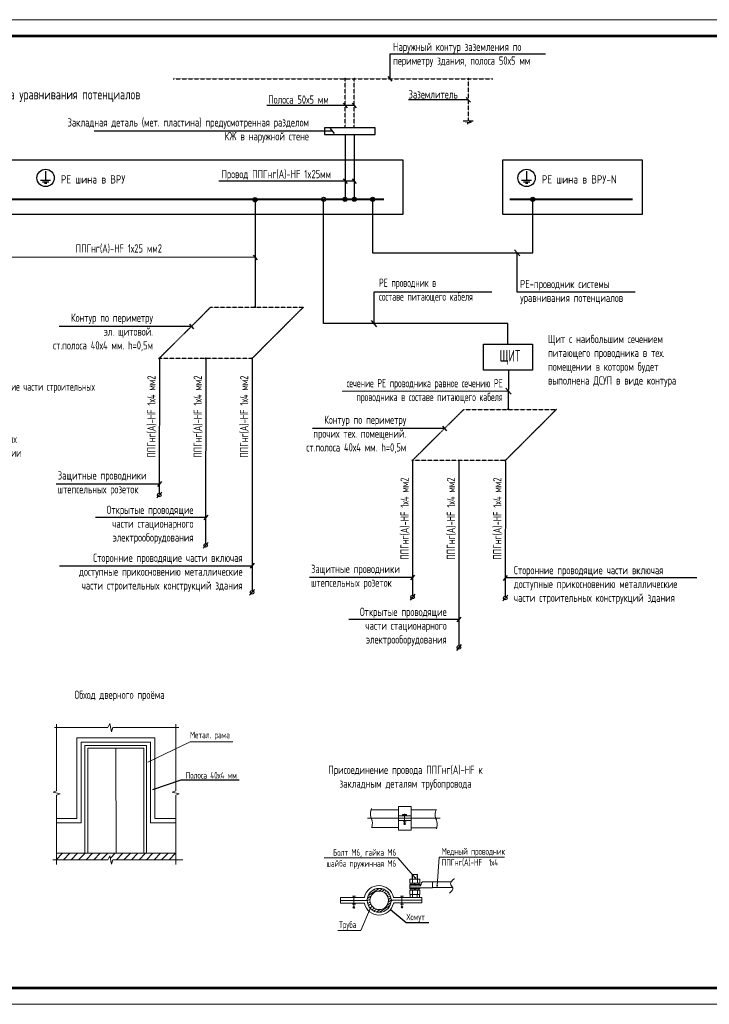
# Model space of a CAD drawing. Header units: millimetres. Extents: x -101899 to 582947, y -77476 to 345289.
# Tile 14 of 100: x 135961 to 156749, y -77476 to -47776. Entities that reach past the tile are written whole.
import ezdxf

# ---------------------------------------------------------------- set-up
doc = ezdxf.new("R2010")
doc.units = ezdxf.units.MM
doc.linetypes.add('ACAD_ISO02W100', pattern=[15, 12, -3])
doc.linetypes.add('DASHED2', pattern=[9.525, 6.35, -3.175])
doc.layers.add('$_ЭОМ', color=140, linetype='Continuous')
doc.layers.add('Штамп', color=7, linetype='Continuous')
for name, color, linetype, lineweight in [('_ЭОМ_Текст', 7, 'Continuous', 20), ('A-DETL-____-THIN', 7, 'Continuous', 18), ('A-DETL-GENF-OTLN', 7, 'Continuous', 9), ('Text', 7, 'Continuous', 5), ('ФОРМАТ', 7, 'Continuous', 18)]:
    doc.layers.add(name, color=color, linetype=linetype, lineweight=lineweight)
doc.layers.add('A-DETL-____-OTLN', color=7, linetype='Continuous', lineweight=9, true_color=0x00a600)
doc.styles.add('gost 207', font='cs_gost2304.shx', dxfattribs={"width": 0.7, "height": 2})

# ---------------------------------------------------------------- blocks, each defined once
blk = doc.blocks.new('*U65')
at = {"layer": 'ФОРМАТ'}
blk.add_lwpolyline([(0, 297), (630, 297), (630, 0), (0, 0)], close=True, dxfattribs=at)
at = {"layer": 'ФОРМАТ', "lineweight": 53}
blk.add_lwpolyline([(20, 5), (625, 5), (625, 292), (20, 292)], close=True, dxfattribs=at)

msp = doc.modelspace()

# ---------------------------------------------------------------- hatches: boundary and pattern name
at = {"linetype": 'Continuous'}
h = msp.add_hatch(color=3, dxfattribs=at)
edge = h.paths.add_edge_path()
edge.add_arc((145768.9, -49559.9), 33.1, 0, 360)
h = msp.add_hatch(color=3, dxfattribs=at)
edge = h.paths.add_edge_path()
edge.add_arc((146048.7, -49559.9), 33.1, 0, 360)
h = msp.add_hatch(color=3, dxfattribs=at)
edge = h.paths.add_edge_path()
edge.add_arc((149484.8, -49559.9), 33.1, 0, 360)
at = {"lineweight": -3}
h = msp.add_hatch(color=256, dxfattribs=at)
h.dxf.hatch_style = 1
h.paths.add_polyline_path([(143122.7, -53207.2, 1), (142993.7, -53207.2, 1)])
h = msp.add_hatch(color=256, dxfattribs=at)
h.dxf.hatch_style = 1
h.paths.add_polyline_path([(145832.3, -53195, 1), (145703.4, -53195, 1)])
h = msp.add_hatch(color=256, dxfattribs=at)
h.dxf.hatch_style = 1
h.paths.add_polyline_path([(146112.1, -53195, 1), (145983.1, -53195, 1)])
h = msp.add_hatch(color=256, dxfattribs=at)
h.dxf.hatch_style = 1
h.paths.add_polyline_path([(146662.4, -53195.1, 1), (146533.4, -53195.1, 1)])
h = msp.add_hatch(color=256, dxfattribs=at)
h.dxf.hatch_style = 1
h.paths.add_polyline_path([(151491.3, -53195.1, 1), (151362.3, -53195.1, 1)])
at = {"linetype": 'Continuous'}
h = msp.add_hatch(color=3, dxfattribs=at)
edge = h.paths.add_edge_path()
edge.add_arc((143052.9, -56444.8), 33.1, 0, 360)
h = msp.add_hatch(color=3, dxfattribs=at)
edge = h.paths.add_edge_path()
edge.add_arc((140169.9, -57994.8), 33.1, 0, 360)
h = msp.add_hatch(color=3, dxfattribs=at)
edge = h.paths.add_edge_path()
edge.add_arc((141566.9, -57994.8), 33.1, 0, 360)
h = msp.add_hatch(color=3, dxfattribs=at)
edge = h.paths.add_edge_path()
edge.add_arc((142964.5, -57995), 33.1, 0, 360)
h = msp.add_hatch(color=3, dxfattribs=at)
edge = h.paths.add_edge_path()
edge.add_arc((150687.3, -59522.5), 33.1, 0, 360)
h = msp.add_hatch(color=3, dxfattribs=at)
edge = h.paths.add_edge_path()
edge.add_arc((147804.3, -61072.5), 33.1, 0, 360)
h = msp.add_hatch(color=3, dxfattribs=at)
edge = h.paths.add_edge_path()
edge.add_arc((149201.3, -61072.5), 33.1, 0, 360)
h = msp.add_hatch(color=3, dxfattribs=at)
edge = h.paths.add_edge_path()
edge.add_arc((150598.9, -61072.7), 33.1, 0, 360)
at = {"layer": 'A-DETL-GENF-OTLN'}
for points in [[(147886, -73672.9), (147892.2, -73670.3), (147894.4, -73666.4), (147894.4, -73661.9), (147888.2, -73655.7), (147883.7, -73655.7), (147877.5, -73661.9), (147877.2, -73664.1), (147879.8, -73670.3), (147883.7, -73672.6)], [(148545.3, -73911.2), (148551.5, -73908.7), (148553.7, -73900.2), (148551.5, -73896.3), (148547.5, -73894), (148543, -73894), (148539.1, -73896.3), (148536.5, -73902.5), (148539.1, -73908.7), (148543, -73910.9)]]:
    msp.add_hatch(color=256, dxfattribs=at).paths.add_polyline_path(points, flags=0)

# ---------------------------------------------------------------- linework, layer by layer
for p, q in [((147061.5, -49487), (147183.4, -49632.9)), ((149423.9, -50119.3), (149545.7, -50265.2)), ((145706.9, -50292.9), (145828.8, -50438.8)), ((145986.7, -50292.9), (146108.5, -50438.8)), ((145316.4, -51062.8), (145438.3, -51208.8)), ((145706.9, -52575.6), (145828.8, -52721.5)), ((145986.7, -52575.6), (146108.5, -52721.5)), ((142996, -54877.3), (143117.8, -55023.2)), ((141074.4, -56956.8), (141196.3, -57102.8)), ((148708.9, -60034.5), (148830.7, -60180.5)), ((140231.8, -61709.2), (140109.7, -61854.9)), ((140170.7, -61782.1), (137059.5, -61782.1)), ((140242, -62028.3), (140095.4, -62203.2)), ((141567.7, -62790.8), (138247.4, -62790.8)), ((141628.8, -62718), (141506.7, -62863.6)), ((141639, -63546.9), (141492.4, -63721.7)), ((143025.8, -64172.6), (142903.7, -64318.3)), ((147805.2, -64600.9), (144693.9, -64600.9)), ((147866.3, -64528), (147744.1, -64673.7)), ((150660.3, -64543.5), (150538.1, -64689.2)), ((143038, -64958.6), (142891.4, -65133.4)), ((147876.4, -65106), (147729.8, -65280.9)), ((150672.5, -65133.9), (150525.9, -65308.7)), ((149202.2, -65868.5), (145881.9, -65868.5)), ((149263.3, -65795.7), (149141.1, -65941.4)), ((149273.4, -66624.6), (149126.8, -66799.4))]:
    msp.add_line(p, q)
at = {"color": 3, "linetype": 'DASHED2', "lineweight": 25}
for p, q in [((149484.8, -49559.9), (149484.8, -50824.5)), ((149334.1, -50824.5), (149635.4, -50824.5)), ((149388.2, -50870.9), (149581.4, -50870.9)), ((149450, -50909.5), (149519.6, -50909.5))]:
    msp.add_line(p, q, dxfattribs=at)
at = {"linetype": 'ACAD_ISO02W100'}
for p, q in [((123739.5, -52006.2), (147513.6, -52006.2)), ((147513.6, -52006.2), (147513.6, -53652.9)), ((147513.6, -53652.9), (123739.5, -53652.9))]:
    msp.add_line(p, q, dxfattribs=at)
at = {"linetype": 'Continuous'}
for p, q in [((143058.2, -53195), (143056.2, -56451.9)), ((150692.7, -58347.2), (150690.6, -59529.6))]:
    msp.add_line(p, q, dxfattribs=at)
at = {"color": 7, "linetype": 'Continuous'}
for p, q in [((150874, -54718.9), (151034.5, -54902.8)), ((146560.5, -56852.2), (146721, -57036.1)), ((150611.4, -58889.7), (150771.9, -59073.6))]:
    msp.add_line(p, q, dxfattribs=at)
at = {"color": 7, "linetype": 'Continuous', "lineweight": 5}
msp.add_line((145685.8, -58981.6), (150691.7, -58981.6), dxfattribs=at)
at = {"lineweight": -3}
for points in [[(151807.8, -48817.7), (147122.5, -48817.7), (147122.5, -49559.9)], [(149484.8, -50192.2), (147676.9, -50192.2)], [(146047.6, -50365.8), (143405.7, -50365.8)], [(145377.4, -51135.8), (138207.8, -51135.8)], [(146047.6, -52648.5), (141960, -52648.5)], [(146597.9, -53195), (146597.9, -54811.5), (151425.4, -54811.5), (151425.4, -53195)], [(143057.1, -54944.2), (127579, -54942.3)], [(154510.2, -55991.9), (150954.8, -55991.9), (150954.8, -54811.5)], [(150196.1, -55991.9), (146640.8, -55991.9), (146640.8, -56944.2)]]:
    msp.add_lwpolyline(points, dxfattribs=at)
at = {"color": 3, "linetype": 'DASHED2', "lineweight": 25}
for points in [[(140587, -49559.9), (150224.1, -49559.9)], [(145767.8, -51035.3), (145767.8, -49559.9)], [(146047.6, -51035.3), (146047.6, -49559.9)], [(140162.9, -57994.9), (141713.8, -56451.9), (144507.8, -56451.9), (142964.7, -57994.9), (140170.7, -57994.9)], [(147797.3, -61072.6), (149348.2, -59529.6), (152142.2, -59529.6), (150599.2, -61072.6), (147805.2, -61072.6)]]:
    msp.add_lwpolyline(points, dxfattribs=at)
for points in [[(146679.5, -51035.3), (145146.2, -51035.3), (145146.2, -51236.3), (146679.5, -51236.3)], [(149943.2, -57558.4), (151416.4, -57558.4), (151416.4, -58347.2), (149943.2, -58347.2)]]:
    msp.add_lwpolyline(points, close=True)
for points in [[(145767.8, -51236.3), (145767.8, -53195)], [(146047.6, -51236.3), (146047.6, -53195)], [(150679.8, -57558.4), (150679.8, -56944.2), (145123.6, -56944.2), (145123.6, -53195)], [(141135.4, -57029.8), (137153.2, -57029.8)], [(140170.7, -57994.9), (140168.8, -62060.5)], [(141567.7, -57994.9), (141565.8, -63579)], [(142964.7, -57994.9), (142964.7, -64989.9)], [(148769.8, -60107.5), (144787.7, -60107.5)], [(147805.2, -61072.6), (147803.2, -65138.2)], [(149202.2, -61072.6), (149200.2, -66656.7)], [(150601, -61100.1), (150599, -65165.7)], [(137161, -64245.4), (142964.7, -64245.4)], [(156374.3, -64616.4), (150599.2, -64616.4)], [(142574.7, -70718.2), (140815.1, -70718.2), (139960, -71009.4)], [(148298, -75016.6), (147607.6, -75016.6), (147134.5, -74625.1)]]:
    msp.add_lwpolyline(points)
at = {"linetype": 'ACAD_ISO02W100'}
msp.add_lwpolyline([(150527.8, -52006.2), (154729.9, -52006.2), (154729.9, -53652.9), (150527.8, -53652.9)], close=True, dxfattribs=at)
at = {"ltscale": 20, "const_width": 64}
for points in [[(124534.2, -53195), (146938.2, -53195)], [(150728.3, -53195), (154435.6, -53195)]]:
    msp.add_lwpolyline(points, dxfattribs=at)
at = {"lineweight": 30, "ltscale": 20}
for centre in [(143058.2, -53207.2), (145123.6, -53195), (145767.8, -53195), (146047.6, -53195), (146597.9, -53195.1), (151426.8, -53195.1)]:
    msp.add_circle(centre, 64.5, dxfattribs=at)
for centre in [(140168.7, -62115.8), (141565.7, -63634.3), (142964.7, -65046), (147803.1, -65193.5), (150599.2, -65221.3), (149200.1, -66712)]:
    msp.add_circle(centre, 55.3)
at = {"layer": 'A-DETL-____-OTLN', "color": 7}
for p, q in [((137008.2, -69121.4), (138617.4, -69121.4)), ((137072.7, -70994.7), (137072.7, -69022)), ((138617.4, -69121.4), (138680.2, -69003.7)), ((138680.2, -69003.7), (138727.3, -69254.7)), ((138727.3, -69254.7), (138766.6, -69121.4)), ((138766.6, -69121.4), (140755.5, -69121.4)), ((140663.7, -71034.6), (140663.7, -69022)), ((138855.4, -69436.4), (137681.4, -69436.4)), ((137681.4, -69436.4), (137681.4, -71870.2)), ((140029.3, -69436.4), (138855.4, -69436.4)), ((140029.3, -71870.2), (140029.3, -69436.4)), ((138855.4, -69566.4), (137811.4, -69566.4)), ((137811.4, -69566.4), (137811.4, -72006.2)), ((137920.6, -72918.8), (137920.6, -69665.3)), ((137920.6, -69665.3), (139778.7, -69665.3)), ((139699.4, -69750), (138011.4, -69750)), ((138011.4, -69750), (138011.4, -72904.6)), ((139899.3, -69566.4), (138855.4, -69566.4)), ((138855.4, -69750), (138865.5, -72918.8)), ((139699.4, -72904.6), (139699.4, -69750)), ((139778.7, -69665.3), (139778.7, -72918.8)), ((139819, -70168.6), (141100.3, -69556.6)), ((139899.3, -72006.2), (139899.3, -69566.4)), ((141100.3, -69556.6), (142381, -69556.6)), ((136968.9, -71072.4), (137072.7, -71034.6)), ((137178.9, -71124.8), (136968.9, -71072.4)), ((137070.6, -73257), (137070.6, -71172.3)), ((137072.5, -71171.5), (137178.9, -71124.8)), ((137072.7, -71034.6), (137072.7, -70994.7)), ((140559.9, -71072.4), (140663.7, -71034.6)), ((140769.9, -71124.8), (140559.9, -71072.4)), ((140663.4, -71171.5), (140769.9, -71124.8)), ((140663.4, -73257), (140663.4, -71171.5)), ((137070.6, -71870.2), (137681.4, -71870.2)), ((140663.4, -71870.2), (140029.3, -71870.2)), ((148638.4, -71861.4), (146446, -71861.4)), ((147381.7, -71607.1), (146557.1, -71607.1)), ((147383, -71790), (147764.7, -71790)), ((147502.3, -71780.8), (147535.9, -71747.2)), ((147502.3, -71761.5), (147516.6, -71747.2)), ((147513.5, -71790.2), (147556.4, -71747.4)), ((147533.2, -71789.6), (147575.6, -71747.2)), ((147552.4, -71790), (147595, -71747.4)), ((147562.5, -71729.5), (147562.5, -72062.1)), ((147567, -71789.6), (147609.4, -71747.2)), ((147584.9, -71790), (147623.8, -71751.1)), ((147603.5, -71790), (147623.8, -71769.7)), ((148517.8, -71609.6), (147765.8, -71609.6)), ((137811.4, -72006.2), (137070.6, -72006.2)), ((139899.3, -72006.2), (140663.4, -72006.2)), ((146589.2, -72058.3), (146571.2, -72157.4)), ((147380.9, -71929.2), (147763.6, -71929.2)), ((147519.1, -71969.7), (147609.6, -71969.7)), ((147590.1, -72013.2), (147536.2, -72047.7)), ((147537.2, -72013.3), (147590.8, -72051.1)), ((148529.4, -72152.7), (147765.8, -72152.7)), ((148541.8, -72084.3), (148523.8, -72183.5)), ((137248.7, -72920.2), (137054.8, -73113.9)), ((137073.5, -72918.8), (140657.5, -72918.8)), ((137476.2, -72920.2), (137282.3, -73113.9)), ((137703.7, -72920.2), (137509.8, -73113.9)), ((137931.2, -72920.2), (137737.3, -73113.9)), ((138158.7, -72920.2), (137964.8, -73113.9)), ((138386.2, -72920.2), (138192.3, -73113.9)), ((138613.7, -72920.2), (138419.8, -73113.9)), ((138617.4, -73113.9), (138680.2, -72996.2)), ((138680.2, -72996.2), (138727.3, -73247.2)), ((138841.2, -72920.2), (138693.6, -73067.6)), ((139068.7, -72920.2), (138874.8, -73113.9)), ((139296.2, -72920.2), (139102.3, -73113.9)), ((139523.7, -72920.2), (139329.8, -73113.9)), ((139751.2, -72920.2), (139557.3, -73113.9)), ((139978.7, -72920.2), (139784.8, -73113.9)), ((140206.2, -72920.2), (140012.3, -73113.9)), ((140433.7, -72920.2), (140239.8, -73113.9)), ((140661.2, -72920.2), (140467.3, -73113.9)), ((145137.4, -73057.8), (147358.8, -73057.8)), ((147886, -73664.1), (147358.8, -73057.8)), ((136956.5, -73113.9), (138617.4, -73113.9)), ((138727.3, -73247.2), (138766.6, -73113.9)), ((138766.6, -73113.9), (140878.2, -73113.9)), ((147806.8, -73695.8), (147806.8, -73560.8)), ((147940.8, -73695.8), (147940.8, -73560.8)), ((147752.1, -73827.8), (147752.1, -73866.4)), ((147798.2, -73696.1), (147798.2, -73826.8)), ((147891.5, -73867.5), (147854, -73827.8)), ((147949.3, -73696.1), (147949.3, -73826.8)), ((147995.4, -73827.8), (147995.4, -73866.4)), ((148407.6, -73783.9), (148966.5, -73783.9)), ((146079.7, -74211.1), (145988.6, -74211.1)), ((146032.4, -74211.1), (146032.4, -74583.1)), ((146354.7, -74239.3), (146354.7, -74233.8)), ((146790.5, -74060.8), (146897.4, -73991.8)), ((147063.1, -74248.2), (147133.9, -74202.7)), ((147442.7, -74216.8), (147528.3, -74216.8)), ((147484.1, -74216.8), (147484.1, -74576.3)), ((147734.2, -74256.1), (147734.2, -74160.4)), ((147752.1, -74029.9), (147752.1, -73990.9)), ((147798.2, -74160.6), (147798.2, -74030.5)), ((147802.8, -74256.1), (147802.8, -74160.4)), ((147893, -74030.4), (147853.3, -73990.7)), ((147941.1, -74256.1), (147941.1, -74160.4)), ((147948.8, -74160.6), (147948.8, -74030.5)), ((147994.4, -74029.9), (147994.4, -73990.9)), ((148011.7, -74256.1), (148011.7, -74160.4)), ((148407.6, -73955.2), (148991.2, -73955.2)), ((145630.9, -74254.3), (146327.1, -74254.3)), ((145630.9, -74420.4), (145630.9, -74254.3)), ((146414.9, -74340.2), (145630.9, -74340.2)), ((145630.9, -74420.4), (146325.7, -74420.4)), ((145988.9, -74460), (146079.5, -74460)), ((146060, -74534.2), (146006, -74568.7)), ((146007, -74534.2), (146060.6, -74572)), ((146443.6, -74348.7), (146438.4, -74351.5)), ((147160.8, -74339.6), (147159.8, -74362.5)), ((147198.7, -74339.6), (147201.2, -74339.6)), ((147201.3, -74339.6), (148087.4, -74339.6)), ((148087.4, -74257.8), (147246.2, -74257.8)), ((148087.4, -74414.1), (147271.6, -74414.1)), ((147440.6, -74453.2), (147531.2, -74453.2)), ((147511.7, -74527.3), (147457.7, -74561.9)), ((147458.7, -74527.4), (147512.3, -74565.2)), ((148087.4, -74414.1), (148087.4, -74257.8))]:
    msp.add_line(p, q, dxfattribs=at)
at = {"layer": 'A-DETL-____-OTLN', "color": 7, "flags": 128}
for points in [[(147380.8, -72142.2), (147380.8, -72226.2), (147765.8, -72226.2), (147765.8, -71504.2), (147381.7, -71504.2), (147381.7, -72142.2), (146574, -72142.2)], [(147502.3, -71790), (147502.3, -71747.2), (147623.8, -71747.2), (147623.8, -71790)], [(148545.3, -73902.5), (148605.9, -73032.6), (150578.8, -73032.6)], [(147792.9, -73695.8), (147792.9, -73560.8), (147953.6, -73560.8), (147953.6, -73696.8)], [(147724.3, -73898.5), (147724.3, -73958.5), (148403.7, -73958.5), (148403.7, -73778.6), (148101.5, -73778.6), (148059.7, -73818.2), (148059.7, -73860), (148030.8, -73897.5)], [(146442.3, -74285.2), (146453.3, -74278.1), (146470.3, -74267.1), (146549.4, -74216)], [(146469.4, -74192.7), (146480.8, -74185.3), (146799.5, -73980.2)], [(146549.1, -74079.1), (146601.2, -74045.7), (146643.5, -74018.5), (146666.9, -74003.5)], [(146881.8, -74073), (146960.9, -74022.4), (146966.2, -74019)], [(146946.9, -74102.7), (147013.9, -74059.8), (147021.8, -74054.8)], [(146997.1, -74142.6), (147001.6, -74139.7), (147064.5, -74099.3), (147067.6, -74097.3)], [(147037.2, -74193.6), (147103.6, -74150.9), (147106.5, -74149)], [(146443.5, -74348.7), (146510.6, -74312), (146522.8, -74304.2)], [(146451.2, -74435.7), (146461.4, -74429.1), (146503, -74402.4), (146524.8, -74388.4)], [(146477.3, -74497.8), (146521.3, -74469.6), (146545.1, -74454.2)], [(146519.1, -74567.5), (146528.5, -74561.4), (146568, -74535.6), (146588.6, -74522.3)], [(146796.3, -74700.9), (146804.7, -74695.6), (147115.4, -74495.6), (147129.7, -74486.3)], [(147033.5, -74491.7), (147052.8, -74479.2), (147153, -74414.7)], [(147073.7, -74391.3), (147077.3, -74389), (147160.8, -74335.2)], [(147077.3, -74313.6), (147082, -74310.5), (147152.8, -74265)], [(146540.1, -74561.6), (146242.1, -75245.7), (145548.8, -75245.7)], [(146576.1, -74623.7), (146582.5, -74619.6), (146626.1, -74591.4), (146650.7, -74575.6)], [(146639.3, -74663.5), (146648, -74657.9), (146707, -74619.9), (146724.8, -74608.5)], [(146712.9, -74690.4), (146725.3, -74682.5), (146826.1, -74617.4)], [(146926.1, -74678.1), (146945.6, -74665.5), (146991.1, -74636.3), (147055.2, -74595)]]:
    msp.add_lwpolyline(points, dxfattribs=at)
for points in [[(147718.9, -73866.4), (148028.6, -73866.4), (148028.6, -73898.5), (147718.9, -73898.5)], [(147723.2, -73697.1), (148023.3, -73697.1), (148023.3, -73826.8), (147723.2, -73826.8)], [(147718.5, -73958.3), (148028, -73958.3), (148028, -73990.6), (147718.5, -73990.6)], [(147723.6, -74030.9), (148023.3, -74030.9), (148023.3, -74160.4), (147723.6, -74160.4)]]:
    msp.add_lwpolyline(points, close=True, dxfattribs=at)
at = {"layer": 'A-DETL-____-OTLN', "color": 7}
for radius in [361.3, 279]:
    msp.add_circle((146799.5, -74339.6), radius, dxfattribs=at)
for centre, radius, start, end in [((146910, -71738.2), 377.9, 154.05734, 194.17943), ((146234.8, -72010.9), 357.5, 352.38057, 30.25517), ((148862.6, -71764.2), 377.9, 154.05734, 194.17943), ((148187.4, -72036.9), 357.5, 352.38057, 30.25517), ((146789.6, -74341.1), 447.7, 12.84276, 166.12892), ((146329.7, -74225.3), 29.1, 264.74255, 331.03885), ((147247.4, -74235.5), 22.3, 189.56507, 272.24003), ((146328.3, -74449.6), 29.3, 29.64212, 95.85392), ((146790.3, -74340.2), 446.8, 192.26779, 347.65125), ((146411.9, -74308.3), 31.9, 269.58118, 327.9245), ((146415.8, -74367.9), 28, 34.71307, 93.18864), ((147204.2, -74393.8), 54.4, 87.64808, 144.86772), ((147201.4, -74291), 48.6, 212.24942, 266.77259), ((147270.3, -74468.2), 54.4, 87.64808, 143.27491)]:
    msp.add_arc(centre, radius, start, end, dxfattribs=at)
msp.add_open_spline([(149065.9, -73702.1), (149085.4, -73648), (148864.7, -73853.5), (149087.9, -73965.2), (148977.9, -74065.9), (148914.6, -74123.8)], degree=3, knots=[0, 0, 0, 0, 172.4651325, 317.1081383, 512.2106051, 512.2106051, 512.2106051, 512.2106051], dxfattribs=at)
at = {"layer": 'A-DETL-____-THIN'}
for centre, start, end in [((147886, -73664.1), 0, 180), ((147886, -73664.1), 180, 0), ((148545.3, -73902.5), 0, 180), ((148545.3, -73902.5), 180, 0)]:
    msp.add_arc(centre, 8.75, start, end, dxfattribs=at)
at = {"layer": 'Штамп'}
for p, q in [((136741.8, -52349.1), (136741.8, -52619.4)), ((151241.4, -52349.1), (151241.4, -52619.4))]:
    msp.add_line(p, q, dxfattribs=at)
at = {"layer": 'Штамп', "ltscale": 100}
for p, q in [((136591.1, -52619.4), (136892.4, -52619.4)), ((136645.2, -52665.7), (136838.3, -52665.7)), ((136707, -52704.3), (136776.5, -52704.3)), ((151090.8, -52619.4), (151392.1, -52619.4)), ((151144.9, -52665.7), (151338, -52665.7)), ((151206.7, -52704.3), (151276.2, -52704.3))]:
    msp.add_line(p, q, dxfattribs=at)
at = {"layer": 'Штамп'}
for centre in [(136741.8, -52549.6), (151241.4, -52549.6)]:
    msp.add_circle(centre, 261.6, dxfattribs=at)

# ---------------------------------------------------------------- block references
at = {"layer": '$_ЭОМ', "xscale": 100, "yscale": 100, "zscale": 100}
msp.add_blockref('*U65', (114040.1, -77475.9), dxfattribs=at)

# ---------------------------------------------------------------- texts
at = {"layer": '_ЭОМ_Текст', "linetype": 'Continuous', "style": 'gost 207'}
for s, insert, char_height, width, attachment_point in [('{\\W0.8;Наружный контур заземления по \\Pпериметру здания, полоса 50х5 мм}', (147217, -48835.8), 250, 4547.095, 4), ('{\\W0.9;Cистема уравнивания потенциалов} ', (134712.3, -50071.3), 300, 6326.782, 4), ('{\\W0.8;Полоса 50х5 мм}', (143450.3, -50184.3), 250, 2022.29, 4), ('{\\W0.8;Заземлитель}', (147682.8, -50029), 250, 454.673, 4), ('{\\W0.8;Закладная деталь (мет. пластина) предусмотренная разделом КЖ в наружной стене}', (144679.2, -51116.4), 250, 6488.658, 6), ('{\\W0.8;Провод ППГнг(А)-HF 1x25мм}', (142042.7, -52467), 250, 3555.773, 4), ('{\\W0.8;ППГнг(А)-HF 1х25 мм2}', (137648.3, -54688.4), 250, 2836.149, 4), ('PЕ проводник в \\Pсоставе питающего кабеля', (146791.7, -55952.4), 250, 3200.017, 4), ('{\\W0.8;PЕ-проводник системы уравнивания потенциалов }', (151047.5, -55990.7), 250, 3531.454, 4), ('{\\W0.8;Контур по периметру \\Pэл. щитовой. \\Pст.полоса 40х4 мм. h=0,5м}', (139978.9, -57211.4), 250, 4450.893, 6), ('{\\W0.8;Щит с наибольшим сечением питающего проводника в тех. помещении в котором будет выполнена ДСУП в виде контура}', (151888.4, -58067.1), 250, 4035.228, 4), ('{\\W0.8;ЩИТ}', (150739.7, -57959.7), 350, 753.24, 5), ('сечение PЕ проводника равное сечению РЕ проводника в составе питающего кабеля', (150521.1, -58981.6), 250, 4889.581, 6), ('Металлические части строительных конструкций', (134339, -59087), 250, 3213.753, 4), ('Воздуховоды централизованных \\Pсистем вентиляции', (133882.4, -60456.2), 250, 2312.47, 4), ('{\\W0.8;Контур по периметру \\Pпрочих тех. помещений. \\Pст.полоса 40х4 мм. h=0,5м}', (147613.4, -60289.1), 250, 4450.893, 6), ('{\\W0.8;Защитные проводники штепсельных розеток}', (137109.3, -61764.9), 250, 3151.461, 4), ('{\\W0.8;Открытые проводящие \\Pчасти стационарного электрооборудования}', (141198.8, -63009.9), 250, 3028.141, 6), ('{\\W0.8;Сторонние проводящие части включая \\Pдоступные прикосновению металлические \\Pчасти строительных конструкций здания}', (142678.8, -64458), 250, 7004.626, 6), ('{\\W0.8;Сторонние проводящие части включая \\Pдоступные прикосновению металлические \\Pчасти строительных конструкций здания}', (150857.2, -64828.9), 250, 5542.374, 4), ('{\\W0.8;Защитные проводники штепсельных розеток}', (144743.7, -64583.7), 250, 3151.461, 4), ('{\\W0.8;Открытые проводящие \\Pчасти стационарного электрооборудования}', (148833.2, -66087.6), 250, 3028.141, 6), ('{\\W0.8;Обход дверного проёма}', (138969.8, -68172), 250, 4127.164, 5), ('{\\W0.8;Метал. рама}', (141094.5, -69377.2), 200, 1297.894, 4), ('{\\W0.8;Присоединение провода ППГнг(А)-HF к закладным деталям трубопровода}', (147592, -70643.6), 250, 4878.896, 5), ('{\\W0.8;Полоса 40х4 мм}', (140964.5, -70567.2), 200, 2067.303, 4), ('{\\W0.8;Болт М6, гайка М6\\Pшайба пружинная М6}', (147309.7, -73089.2), 200, 2218.488, 6), ('{\\W0.8;Медный проводник ППГнг(А)-HF  1х4}', (148681.8, -73038), 200, 1907.529, 4), ('{\\W0.8;Хомут}', (147619, -74868.4), 200, 685.111, 4), ('{\\W0.8;Труба}', (145589, -75102.5), 200, 1297.894, 4)]:
    msp.add_mtext(s, dxfattribs=dict(at, insert=insert, char_height=char_height, width=width, attachment_point=attachment_point))
at = {"layer": '_ЭОМ_Текст', "linetype": 'Continuous', "char_height": 250, "width": 3283.886, "attachment_point": 4, "rotation": 90, "style": 'gost 207'}
for insert in [(139942.9, -60987.8), (141339.9, -60987.8), (142736.9, -60987.8), (147577.3, -64065.5), (148974.3, -64065.5), (150371.3, -64065.5)]:
    msp.add_mtext('{\\W0.8;ППГнг(А)-HF 1х4 мм2}', dxfattribs=dict(at, insert=insert))
at = {"layer": 'Text', "linetype": 'Continuous', "style": 'gost 207'}
for s, p in [('PE шина в ВРУ', (137200.8, -52717.7)), ('PE шина в ВРУ-N', (151700.5, -52717.7))]:
    msp.add_text(s, height=250, dxfattribs=at).set_placement(p)

doc.saveas('drawing.dxf')
